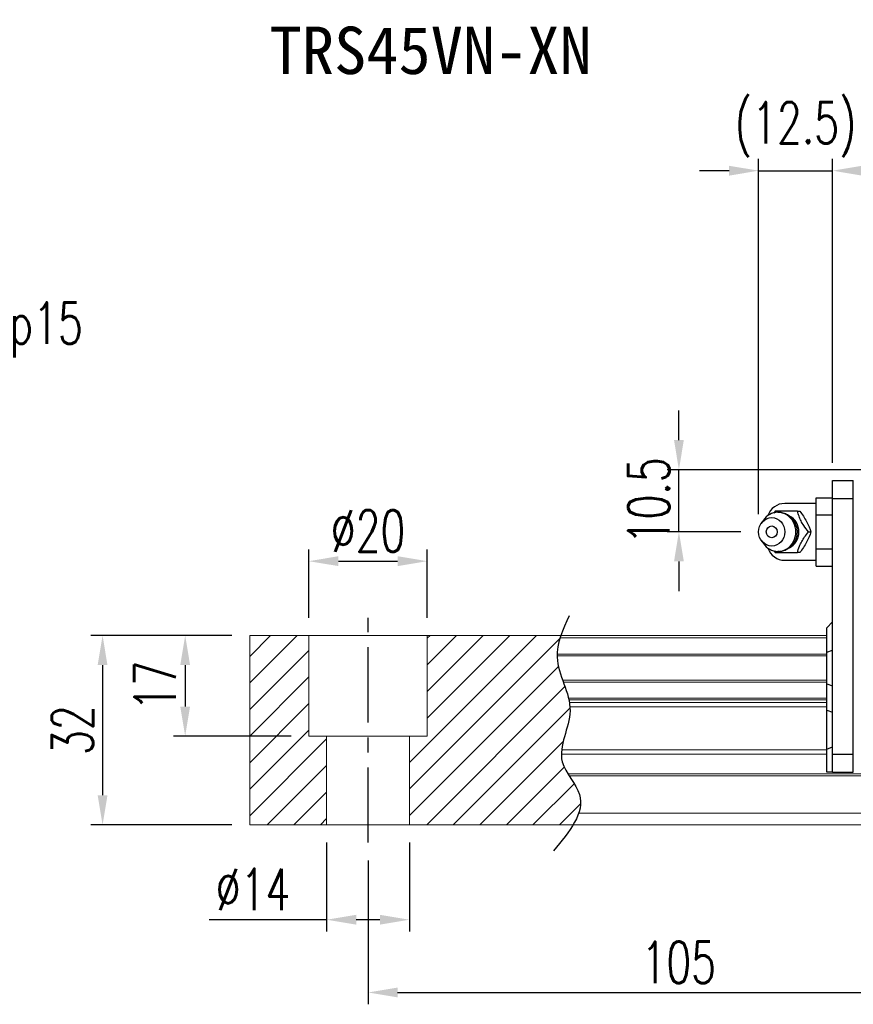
# Model space of a CAD drawing. Header units: millimetres. Extents: x 181 to 651, y 608 to 775.
# Tile 2 of 54: x 342 to 483, y 608 to 775. Entities that reach past the tile are written whole.
import ezdxf
from ezdxf import colors
from ezdxf.entities.mleader import LeaderData, LeaderLine
from ezdxf.enums import TextEntityAlignment as Align
from ezdxf.math import Vec2, Vec3

# ---------------------------------------------------------------- set-up
doc = ezdxf.new("R2010")
doc.units = ezdxf.units.MM
doc.header["$PDSIZE"] = -1
doc.linetypes.add('CENTER', pattern=[10.16, 6.35, -1.27, 1.27, -1.27])
for name, color, linetype in [('2', 7, 'Continuous'), ('CHA', 2, 'Continuous'), ('CL', 1, 'CENTER'), ('DIM', 4, 'Continuous'), ('OUT', 3, 'Continuous')]:
    doc.layers.add(name, color=color, linetype=linetype)
doc.styles.add('CHN', font='SIMPLEX.shx', dxfattribs={"width": 0.7, "bigfont": 'CHINESET.shx'})
doc.styles.add('DIM-7', font='SIMPLEX.shx', dxfattribs={"width": 0.7, "bigfont": 'chineset.shx'})
doc.styles.add('T', font='kaiu.ttf')
doc.dimstyles.new('CNS', dxfattribs={"dimtxt": 3.5, "dimasz": 2.5, "dimexe": 1, "dimexo": 1.5, "dimgap": 0.09, "dimtad": 0, "dimdsep": 46, "dimtxsty": 'DIM-7', "dimcen": 0.09, "dimclrd": 1, "dimclre": 1, "dimclrt": 4, "dimadec": 0, "dimazin": 0, "dimtfac": 1, "dimtix": 1, "dimtmove": 2, "dimatfit": 3, "dimfxl": 1, "dimtvp": 0.971429, "dimtolj": 1, "dimarcsym": 0})

# ---------------------------------------------------------------- blocks, each defined once
blk = doc.blocks.new('*D17')
at = {"color": 7, "lineweight": -2, "transparency": 16777216}
for p, q in [((479.42, 699.69), (479.42, 751.06)), ((603.92, 699.69), (603.92, 751.06)), ((598.92, 749.06), (484.42, 749.06))]:
    blk.add_line(p, q, dxfattribs=at)
at = {"color": 7, "transparency": 16777216}
for points in [[(484.42, 749.89), (484.42, 748.22), (479.42, 749.06)], [(598.92, 749.89), (598.92, 748.22), (603.92, 749.06)]]:
    blk.add_solid(points, dxfattribs=at)
at = {"layer": 'DEFPOINTS', "color": 0, "transparency": 16777216}
for p in [(479.42, 749.06), (479.42, 696.69), (603.92, 696.69)]:
    blk.add_point(p, dxfattribs=at)
at = {"color": 7, "transparency": 16777216, "insert": (541.67, 754.16), "char_height": 7, "attachment_point": 5, "style": 'DIM-7'}
blk.add_mtext('\\A1;124.5', dxfattribs=at)
blk = doc.blocks.new('*D21')
at = {"color": 7, "lineweight": -2, "transparency": 16777216}
for p, q in [((400.92, 632.54), (400.92, 608.23)), ((505.92, 632.54), (505.92, 608.23)), ((405.92, 610.23), (500.92, 610.23))]:
    blk.add_line(p, q, dxfattribs=at)
at = {"color": 7, "transparency": 16777216}
for points in [[(405.92, 611.06), (405.92, 609.4), (400.92, 610.23)], [(500.92, 611.06), (500.92, 609.4), (505.92, 610.23)]]:
    blk.add_solid(points, dxfattribs=at)
at = {"layer": 'DEFPOINTS', "color": 0, "transparency": 16777216}
for p in [(400.92, 635.54), (505.92, 635.54), (505.92, 610.23)]:
    blk.add_point(p, dxfattribs=at)
at = {"color": 7, "transparency": 16777216, "insert": (453.42, 615.33), "char_height": 7, "attachment_point": 5, "style": 'DIM-7'}
blk.add_mtext('\\A1;105', dxfattribs=at)
blk = doc.blocks.new('*D22')
at = {"color": 7, "lineweight": -2, "transparency": 16777216}
for p, q in [((390.92, 673.54), (390.92, 685.09)), ((410.92, 673.54), (410.92, 685.09)), ((395.92, 683.09), (405.92, 683.09))]:
    blk.add_line(p, q, dxfattribs=at)
at = {"color": 7, "transparency": 16777216}
for points in [[(395.92, 683.93), (395.92, 682.26), (390.92, 683.09)], [(405.92, 683.93), (405.92, 682.26), (410.92, 683.09)]]:
    blk.add_solid(points, dxfattribs=at)
at = {"layer": 'DEFPOINTS', "color": 0, "transparency": 16777216}
for p in [(410.92, 683.09), (390.92, 670.54), (410.92, 670.54)]:
    blk.add_point(p, dxfattribs=at)
at = {"color": 7, "transparency": 16777216, "insert": (400.92, 688.19), "char_height": 7, "attachment_point": 5, "style": 'DIM-7'}
blk.add_mtext('\\A1;%%C20', dxfattribs=at)
blk = doc.blocks.new('*D23')
at = {"color": 7, "lineweight": -2, "transparency": 16777216}
for p, q in [((377.92, 670.54), (368.02, 670.54)), ((370.02, 665.54), (370.02, 658.54)), ((387.92, 653.54), (368.02, 653.54))]:
    blk.add_line(p, q, dxfattribs=at)
at = {"color": 7, "transparency": 16777216}
for points in [[(369.19, 665.54), (370.85, 665.54), (370.02, 670.54)], [(369.19, 658.54), (370.85, 658.54), (370.02, 653.54)]]:
    blk.add_solid(points, dxfattribs=at)
at = {"layer": 'DEFPOINTS', "color": 0, "transparency": 16777216}
for p in [(380.92, 670.54), (370.02, 653.54), (390.92, 653.54)]:
    blk.add_point(p, dxfattribs=at)
at = {"color": 7, "transparency": 16777216, "insert": (364.92, 662.04), "char_height": 7, "attachment_point": 5, "rotation": 90, "style": 'DIM-7'}
blk.add_mtext('\\A1;17', dxfattribs=at)
blk = doc.blocks.new('*D20')
at = {"color": 7, "lineweight": -2, "transparency": 16777216}
for p, q in [((377.92, 670.54), (354.06, 670.54)), ((356.06, 665.54), (356.06, 643.54)), ((377.92, 638.54), (354.06, 638.54))]:
    blk.add_line(p, q, dxfattribs=at)
at = {"color": 7, "transparency": 16777216}
for points in [[(355.23, 665.54), (356.89, 665.54), (356.06, 670.54)], [(355.23, 643.54), (356.89, 643.54), (356.06, 638.54)]]:
    blk.add_solid(points, dxfattribs=at)
at = {"layer": 'DEFPOINTS', "color": 0, "transparency": 16777216}
for p in [(380.92, 670.54), (356.06, 638.54), (380.92, 638.54)]:
    blk.add_point(p, dxfattribs=at)
at = {"color": 7, "transparency": 16777216, "insert": (350.96, 654.54), "char_height": 7, "attachment_point": 5, "rotation": 90, "style": 'DIM-7'}
blk.add_mtext('\\A1;32', dxfattribs=at)
blk = doc.blocks.new('*D24')
at = {"color": 7, "lineweight": -2, "transparency": 16777216}
for p, q in [((393.92, 635.54), (393.92, 620.52)), ((407.92, 635.54), (407.92, 620.52)), ((393.92, 622.52), (374.05, 622.52)), ((402.92, 622.52), (398.92, 622.52))]:
    blk.add_line(p, q, dxfattribs=at)
at = {"color": 7, "transparency": 16777216}
for points in [[(398.92, 623.35), (398.92, 621.69), (393.92, 622.52)], [(402.92, 623.35), (402.92, 621.69), (407.92, 622.52)]]:
    blk.add_solid(points, dxfattribs=at)
at = {"layer": 'DEFPOINTS', "color": 0, "transparency": 16777216}
for p in [(393.92, 638.54), (407.92, 638.54), (407.92, 622.52)]:
    blk.add_point(p, dxfattribs=at)
at = {"color": 7, "transparency": 16777216, "insert": (381.49, 627.62), "char_height": 7, "attachment_point": 5, "style": 'DIM-7'}
blk.add_mtext('\\A1;%%C14', dxfattribs=at)
blk = doc.blocks.new('*D26')
at = {"layer": 'DEFPOINTS', "color": 0, "transparency": 16777216}
for p in [(453.45, 698.54), (496.42, 698.54), (466.92, 688.04)]:
    blk.add_point(p, dxfattribs=at)
at = {"layer": 'DIM', "color": 7, "lineweight": -2, "transparency": 16777216}
for p, q in [((453.45, 703.54), (453.45, 708.54)), ((493.42, 698.54), (451.45, 698.54)), ((453.45, 688.04), (453.45, 698.54)), ((463.92, 688.04), (451.45, 688.04)), ((453.45, 683.04), (453.45, 678.04))]:
    blk.add_line(p, q, dxfattribs=at)
at = {"layer": 'DIM', "color": 7, "transparency": 16777216}
for points in [[(452.62, 703.54), (454.28, 703.54), (453.45, 698.54)], [(452.62, 683.04), (454.28, 683.04), (453.45, 688.04)]]:
    blk.add_solid(points, dxfattribs=at)
at = {"layer": 'DIM', "color": 7, "transparency": 16777216, "insert": (448.35, 693.29), "char_height": 7, "attachment_point": 5, "rotation": 90, "style": 'DIM-7'}
blk.add_mtext('\\A1;10.5', dxfattribs=at)
blk = doc.blocks.new('*D27')
at = {"color": 7, "lineweight": -2, "transparency": 16777216}
for p, q in [((466.92, 691.04), (466.92, 751.06)), ((479.42, 699.69), (479.42, 751.06)), ((461.92, 749.06), (456.92, 749.06)), ((466.92, 749.06), (479.42, 749.06)), ((484.42, 749.06), (489.42, 749.06))]:
    blk.add_line(p, q, dxfattribs=at)
at = {"color": 7, "transparency": 16777216}
for points in [[(461.92, 749.89), (461.92, 748.22), (466.92, 749.06)], [(484.42, 749.89), (484.42, 748.22), (479.42, 749.06)]]:
    blk.add_solid(points, dxfattribs=at)
at = {"layer": 'DEFPOINTS', "color": 0, "transparency": 16777216}
for p in [(479.42, 749.06), (479.42, 696.69), (466.92, 688.04)]:
    blk.add_point(p, dxfattribs=at)
at = {"color": 7, "transparency": 16777216, "insert": (473.17, 755.99), "char_height": 7, "attachment_point": 5, "style": 'DIM-7'}
blk.add_mtext('\\A1;(12.5)', dxfattribs=at)

msp = doc.modelspace()

# ---------------------------------------------------------------- hatches: boundary and pattern name
at = {"layer": 'DIM'}
h = msp.add_hatch(dxfattribs=at)
h.set_pattern_fill('ANSI31', color=0, style=0)
h.set_pattern_definition([(45, (76.9703, 497.7613), (-2.245064, 2.245064), [])])
edge = h.paths.add_edge_path()
edge.add_spline(control_points=[(433.82, 662.973), (433.356, 664.275), (432.894, 665.651), (432.851, 667.028), (432.849, 667.113)], knot_values=[7.0410379, 7.0410379, 7.0410379, 7.0410379, 11.0834181, 11.3490412, 11.3490412, 11.3490412, 11.3490412], degree=3, periodic=0)
edge.add_spline(control_points=[(432.849, 667.113), (432.848, 667.211), (432.849, 667.309), (432.851, 667.407)], knot_values=[6.7346274, 6.7346274, 6.7346274, 6.7346274, 7.0410379, 7.0410379, 7.0410379, 7.0410379], degree=3, periodic=0)
edge.add_spline(control_points=[(432.851, 667.407), (432.876, 668.31), (433.066, 669.214), (433.352, 670.118)], knot_values=[3.908874, 3.908874, 3.908874, 3.908874, 6.7346274, 6.7346274, 6.7346274, 6.7346274], degree=3, periodic=0)
edge.add_spline(control_points=[(433.352, 670.118), (433.397, 670.26), (433.444, 670.402), (433.494, 670.543)], knot_values=[3.466366, 3.466366, 3.466366, 3.466366, 3.908874, 3.908874, 3.908874, 3.908874], degree=3, periodic=0)
edge.add_line((433.49, 670.543), (410.919, 670.543))
edge.add_line((410.919, 670.543), (410.919, 653.543))
edge.add_line((410.919, 653.543), (407.919, 653.543))
edge.add_line((407.919, 653.543), (407.919, 638.543))
edge.add_line((407.919, 638.543), (435.561, 638.543))
edge.add_spline(control_points=[(435.561, 638.543), (435.965, 639.214), (436.297, 639.881), (436.522, 640.543)], knot_values=[35.0876755, 35.0876755, 35.0876755, 35.0876755, 37.2888756, 37.2888756, 37.2888756, 37.2888756], degree=3, periodic=0)
edge.add_spline(control_points=[(436.522, 640.543), (436.88, 641.597), (437.062, 643.72), (435.562, 645.768), (434.881, 646.836)], knot_values=[27.949439, 27.949439, 27.949439, 27.949439, 31.4503537, 35.0876755, 35.0876755, 35.0876755, 35.0876755], degree=3, periodic=0)
edge.add_spline(control_points=[(434.881, 646.836), (434.807, 646.954), (434.733, 647.072), (434.66, 647.19)], knot_values=[27.5490533, 27.5490533, 27.5490533, 27.5490533, 27.949439, 27.949439, 27.949439, 27.949439], degree=3, periodic=0)
edge.add_spline(control_points=[(434.66, 647.19), (434.259, 647.847), (433.695, 648.927), (433.582, 650.062), (433.587, 650.5)], knot_values=[23.9494384, 23.9494384, 23.9494384, 23.9494384, 26.1777675, 27.5490533, 27.5490533, 27.5490533, 27.5490533], degree=3, periodic=0)
edge.add_spline(control_points=[(433.587, 650.5), (433.589, 650.734), (433.605, 650.97), (433.632, 651.207)], knot_values=[23.2175338, 23.2175338, 23.2175338, 23.2175338, 23.9494384, 23.9494384, 23.9494384, 23.9494384], degree=3, periodic=0)
edge.add_spline(control_points=[(433.632, 651.207), (433.875, 653.349), (435.12, 655.844), (435.045, 658.26), (435.029, 658.482)], knot_values=[15.9420699, 15.9420699, 15.9420699, 15.9420699, 22.5462419, 23.2175338, 23.2175338, 23.2175338, 23.2175338], degree=3, periodic=0)
edge.add_spline(control_points=[(435.029, 658.482), (435.011, 658.718), (434.982, 658.954), (434.945, 659.189)], knot_values=[15.228195, 15.228195, 15.228195, 15.228195, 15.9420699, 15.9420699, 15.9420699, 15.9420699], degree=3, periodic=0)
edge.add_spline(control_points=[(434.945, 659.189), (434.918, 659.356), (434.886, 659.523), (434.851, 659.69)], knot_values=[14.7203513, 14.7203513, 14.7203513, 14.7203513, 15.228195, 15.228195, 15.228195, 15.228195], degree=3, periodic=0)
edge.add_spline(control_points=[(434.851, 659.69), (434.831, 659.783), (434.81, 659.875), (434.788, 659.968)], knot_values=[14.4372251, 14.4372251, 14.4372251, 14.4372251, 14.7203513, 14.7203513, 14.7203513, 14.7203513], degree=3, periodic=0)
edge.add_spline(control_points=[(434.788, 659.968), (434.571, 660.879), (434.247, 661.782), (433.925, 662.679)], knot_values=[11.6531458, 11.6531458, 11.6531458, 11.6531458, 14.4372251, 14.4372251, 14.4372251, 14.4372251], degree=3, periodic=0)
edge.add_spline(control_points=[(433.925, 662.679), (433.89, 662.777), (433.855, 662.875), (433.82, 662.973)], knot_values=[11.3490412, 11.3490412, 11.3490412, 11.3490412, 11.6531458, 11.6531458, 11.6531458, 11.6531458], degree=3, periodic=0)
edge.add_line((433.82, 662.973), (433.82, 662.973))
h.paths.add_polyline_path([(390.919, 670.543), (380.919, 670.543), (380.919, 638.543), (393.919, 638.543), (393.919, 653.543), (390.919, 653.543)])

# ---------------------------------------------------------------- linework, layer by layer
at = {"layer": '2', "color": 0, "linetype": 'Continuous'}
for p, q in [((479.419, 696.693), (482.919, 696.693)), ((479.419, 693.693), (479.419, 696.693)), ((482.919, 693.693), (482.919, 696.693)), ((476.619, 693.817), (479.419, 693.817)), ((476.619, 690.93), (476.619, 693.817)), ((479.419, 650.443), (479.419, 693.693)), ((479.419, 693.693), (482.919, 693.693)), ((482.919, 650.443), (482.919, 693.693)), ((476.619, 692.843), (471.336, 692.843)), ((476.619, 690.93), (479.419, 690.93)), ((476.619, 685.156), (476.619, 690.93)), ((467.716, 690.002), (467.352, 689.468)), ((467.352, 686.618), (467.716, 686.084)), ((476.619, 682.27), (476.619, 685.156)), ((476.619, 685.156), (479.419, 685.156)), ((471.336, 683.243), (476.619, 683.243)), ((476.619, 682.27), (479.419, 682.27)), ((478.419, 671.843), (479.419, 672.843)), ((478.419, 667.696), (478.419, 671.843)), ((478.419, 667.696), (479.419, 668.059)), ((478.419, 662.391), (478.419, 667.696)), ((478.419, 662.391), (479.419, 662.027)), ((478.419, 657.922), (478.419, 662.391)), ((478.419, 651.332), (478.419, 657.922)), ((478.419, 657.922), (479.419, 657.558)), ((478.419, 651.332), (479.419, 651.746)), ((478.419, 647.443), (478.419, 651.332)), ((482.919, 650.443), (479.419, 650.443)), ((479.419, 647.443), (479.419, 650.443)), ((482.919, 647.443), (482.919, 650.443)), ((479.419, 647.443), (478.419, 647.443)), ((479.419, 647.443), (482.919, 647.443))]:
    msp.add_line(p, q, dxfattribs=at)
for centre, start, end in [((471.336, 689.843), 89.99998, 161.42204), ((471.336, 686.243), 198.57796, 270.00002)]:
    msp.add_arc(centre, 3, start, end, dxfattribs=at)
for major_axis in [(0, -2.4), (0, -1)]:
    msp.add_ellipse((469.136, 688.043), major_axis=major_axis, ratio=0.9238797, dxfattribs=at)
for centre, major_axis, start_param, end_param in [((470.169, 688.043), (0, -3.3), 3.1415926, 4.0769035), ((470.169, 688.043), (0, -3.3), 0, 3.1415927), ((470.984, 688.043), (0, -2.962), 0.4233297, 2.6987264), ((470.169, 688.043), (0, -3.3), 5.3479724, 6.2831853)]:
    msp.add_ellipse(centre, major_axis=major_axis, ratio=0.9238797, start_param=start_param, end_param=end_param, dxfattribs=at)
for points, degree in [([(469.726, 691.543), (469.638, 691.428), (469.55, 691.313), (469.462, 691.196)], 3), ([(473.46, 691.543), (473.874, 691.543)], 1), ([(475.327, 688.043), (475.741, 688.043)], 1), ([(469.482, 684.864), (469.563, 684.756), (469.644, 684.65), (469.726, 684.543)], 3), ([(470.191, 684.764), (470.248, 684.761), (470.305, 684.76), (470.362, 684.76)], 3), ([(473.874, 684.543), (473.46, 684.543)], 1)]:
    msp.add_open_spline(points, degree=degree, dxfattribs=at)
for points, knots in [([(473.46, 691.543), (472.741, 691.543), (471.973, 691.543), (470.665, 691.543), (470.179, 691.543), (469.726, 691.543)], [0, 0, 0, 0, 0.5, 0.5, 1, 1, 1, 1]), ([(473.469, 688.043), (473.468, 688.293), (473.413, 688.79), (473.156, 689.518), (472.728, 690.176), (472.153, 690.72), (471.468, 691.109), (470.788, 691.314), (470.351, 691.333), (470.168, 691.325)], [0, 0, 0, 0, 0.1424122, 0.2912277, 0.4421098, 0.5939693, 0.7455107, 0.8956214, 1, 1, 1, 1]), ([(475.327, 688.043), (475.061, 688.389), (474.794, 688.743), (474.377, 689.372), (474.216, 689.641), (473.947, 690.169), (473.836, 690.431), (473.633, 690.977), (473.544, 691.262), (473.46, 691.543)], [0, 0, 0, 0, 0.316279, 0.316279, 0.5305075, 0.5305075, 0.7443494, 0.7443494, 1, 1, 1, 1]), ([(473.875, 691.543), (474.287, 690.996), (474.685, 690.411), (475.338, 689.189), (475.569, 688.593), (475.741, 688.043)], [0, 0, 0, 0, 0.5, 0.5, 1, 1, 1, 1]), ([(470.51, 684.765), (470.558, 684.768), (470.853, 684.796), (471.385, 684.947), (472.045, 685.294), (472.606, 685.778), (473.046, 686.372), (473.345, 687.05), (473.456, 687.624), (473.469, 687.956), (473.469, 688.043)], [0, 0, 0, 0, 0.0297339, 0.1848987, 0.3380427, 0.4898314, 0.6411412, 0.7929758, 0.9463445, 1, 1, 1, 1]), ([(473.46, 684.543), (473.563, 684.889), (473.674, 685.243), (473.928, 685.872), (474.054, 686.141), (474.348, 686.669), (474.516, 686.931), (474.896, 687.477), (475.111, 687.762), (475.327, 688.043)], [0, 0, 0, 0, 0.316279, 0.316279, 0.5305075, 0.5305075, 0.7443494, 0.7443494, 1, 1, 1, 1]), ([(475.741, 688.043), (475.57, 687.496), (475.344, 686.911), (474.693, 685.689), (474.289, 685.093), (473.875, 684.543)], [0, 0, 0, 0, 0.5, 0.5, 1, 1, 1, 1]), ([(469.726, 684.543), (470.186, 684.543), (470.679, 684.543), (472.028, 684.543), (472.751, 684.543), (473.46, 684.543)], [0, 0, 0, 0, 0.5, 0.5, 1, 1, 1, 1])]:
    msp.add_open_spline(points, degree=3, knots=knots, dxfattribs=at)
at = {"layer": 'CL', "color": 0, "ltscale": 2}
msp.add_line((400.919, 635.543), (400.919, 673.543), dxfattribs=at)
at = {"layer": 'DIM', "color": 0}
msp.add_open_spline([(434.909, 673.871), (433.824, 671.533), (431.359, 666.215), (437.073, 658.134), (431.644, 649.731), (439.191, 642.537), (434.934, 637.393), (432.273, 634.179)], degree=3, knots=[0, 0, 0, 0, 7.306661, 16.6133617, 25.3207242, 31.5867608, 42.0326146, 42.0326146, 42.0326146, 42.0326146], dxfattribs=at)
at = {"layer": 'OUT', "color": 0, "linetype": 'Continuous', "lineweight": 15}
for p, q in [((380.919, 670.543), (478.419, 670.543)), ((380.919, 670.118), (380.919, 670.543)), ((390.919, 653.543), (390.919, 670.543)), ((410.919, 653.543), (410.919, 670.543)), ((380.919, 667.407), (380.919, 670.118)), ((433.352, 670.118), (478.419, 670.118)), ((380.919, 667.113), (380.919, 667.407)), ((380.919, 662.973), (380.919, 667.113)), ((432.849, 667.113), (478.419, 667.113)), ((432.851, 667.407), (478.419, 667.407)), ((380.919, 662.679), (380.919, 662.973)), ((380.919, 659.968), (380.919, 662.679)), ((433.82, 662.973), (478.419, 662.973)), ((433.925, 662.679), (478.419, 662.679)), ((380.919, 659.69), (380.919, 659.968)), ((380.919, 659.189), (380.919, 659.69)), ((380.919, 658.482), (380.919, 659.189)), ((434.788, 659.968), (478.419, 659.968)), ((434.851, 659.69), (478.419, 659.69)), ((434.945, 659.189), (478.419, 659.189)), ((380.919, 651.207), (380.919, 658.482)), ((435.029, 658.482), (478.419, 658.482)), ((390.919, 653.543), (410.919, 653.543)), ((393.919, 638.543), (393.919, 653.543)), ((407.919, 638.543), (407.919, 653.543)), ((380.919, 650.5), (380.919, 651.207)), ((380.919, 647.19), (380.919, 650.5)), ((433.587, 650.5), (478.419, 650.5)), ((433.632, 651.207), (478.419, 651.207)), ((380.919, 646.836), (380.919, 647.19)), ((434.66, 647.19), (640.919, 647.19)), ((380.919, 640.543), (380.919, 646.836)), ((434.881, 646.836), (640.919, 646.836)), ((380.919, 638.543), (380.919, 640.543)), ((436.522, 640.543), (640.919, 640.543)), ((380.919, 638.543), (640.919, 638.543))]:
    msp.add_line(p, q, dxfattribs=at)

# ---------------------------------------------------------------- texts
at = {"layer": 'CHA', "color": 7, "style": 'T'}
msp.add_text('TRS45VN-XN', height=8, dxfattribs=at).set_placement((411.512, 769.388), align=Align.MIDDLE)

# ---------------------------------------------------------------- dimensions: what is measured, and where the dimension line sits
at = {"color": 0}
for base, p1, p2, text, override, picture, middle in [((479.419, 749.057), (466.919, 688.043), (479.419, 696.693), '(<>)', {"dimscale": 2, "dimgap": 0.8, "dimtad": 1, "dimclrd": 7, "dimclre": 7, "dimclrt": 7, "dimadec": 2, "dimazin": 2, "dimtmove": 1}, '*D27', (473.169, 755.991)), ((410.919, 683.094), (390.919, 670.543), (410.919, 670.543), '%%C<>', {"dimscale": 2, "dimgap": 0.8, "dimtad": 1, "dimclrd": 7, "dimclre": 7, "dimclrt": 7, "dimtmove": 1}, '*D22', (400.919, 688.194))]:
    dim = msp.add_linear_dim(base=base, p1=p1, p2=p2, text=text, dimstyle='CNS', override=override, dxfattribs=at)
    dim.commit()
    dim.dimension.update_dxf_attribs({"geometry": picture, "text_midpoint": middle})
for base, p1, p2, override, picture, middle in [((479.419, 749.057), (603.919, 696.693), (479.419, 696.693), {"dimscale": 2, "dimgap": 0.8, "dimtad": 1, "dimclrd": 7, "dimclre": 7, "dimclrt": 7, "dimadec": 2, "dimazin": 2, "dimtmove": 1}, '*D17', (541.669, 754.157)), ((505.919, 610.231), (400.919, 635.543), (505.919, 635.543), {"dimscale": 2, "dimgap": 0.8, "dimtad": 1, "dimclrd": 7, "dimclre": 7, "dimclrt": 7, "dimtmove": 1}, '*D21', (453.419, 615.331))]:
    dim = msp.add_linear_dim(base=base, p1=p1, p2=p2, dimstyle='CNS', override=override, dxfattribs=at)
    dim.commit()
    dim.dimension.update_dxf_attribs({"geometry": picture, "text_midpoint": middle})
for base, p2, picture, middle in [((356.061, 638.543), (380.919, 638.543), '*D20', (350.961, 654.543)), ((370.021, 653.543), (390.919, 653.543), '*D23', (364.921, 662.043))]:
    dim = msp.add_linear_dim(base=base, p1=(380.919, 670.543), p2=p2, angle=90, dimstyle='CNS', override={"dimscale": 2, "dimgap": 0.8, "dimtad": 1, "dimclrd": 7, "dimclre": 7, "dimclrt": 7, "dimtmove": 1}, dxfattribs=at)
    dim.commit()
    dim.dimension.update_dxf_attribs({"geometry": picture, "text_midpoint": middle})
dim = msp.add_linear_dim(base=(407.919, 622.52), p1=(393.919, 638.543), p2=(407.919, 638.543), text='%%C<>', dimstyle='CNS', override={"dimscale": 2, "dimgap": 0.8, "dimtad": 1, "dimclrd": 7, "dimclre": 7, "dimclrt": 7, "dimtmove": 0}, dxfattribs=at)
dim.commit()
dim.dimension.update_dxf_attribs({"geometry": '*D24', "text_midpoint": (381.485, 622.52), "dimtype": 160})
at = {"layer": 'DIM', "color": 0}
dim = msp.add_linear_dim(base=(453.45, 698.543), p1=(466.919, 688.043), p2=(496.419, 698.543), angle=90, dimstyle='CNS', override={"dimscale": 2, "dimgap": 0.8, "dimtad": 1, "dimclrd": 7, "dimclre": 7, "dimclrt": 7, "dimtmove": 1}, dxfattribs=at)
dim.commit()
dim.dimension.update_dxf_attribs({"geometry": '*D26', "text_midpoint": (448.35, 693.293)})

# ---------------------------------------------------------------- leaders
ml = msp.add_multileader_mtext('Standard', dxfattribs=at)
ml.set_content('4-M10dp15', style='CHN')
ml.set_leader_properties()
ml.build(insert=Vec2(0, 0))
ml.multileader.update_dxf_attribs({"text_left_attachment_type": 6, "text_right_attachment_type": 6, "dogleg_length": 0, "arrow_head_size": 5, "scale": 2})
ctx = ml.context
ctx.base_point, ctx.scale, ctx.char_height, ctx.arrow_head_size, ctx.landing_gap_size, ctx.plane_origin = Vec3(313.245, 717.481), 2, 7, 5, 0, Vec3(204.814, 708.543)
ctx.left_attachment, ctx.right_attachment = 6, 6
notes = []
notes.append((ctx, [(0, (1, 1, 0), (313.245, 717.481), (1, 0), 0, [(0, [(290.289, 698.543)], 0, [])])]))
ctx.mtext.insert, ctx.mtext.flow_direction = Vec3(313.245, 726.815), 5
for ctx, leaders in notes:
    for number, flags, end, landing, length, lines in leaders:
        leader = LeaderData()
        leader.index, (leader.has_last_leader_line, leader.has_dogleg_vector, leader.attachment_direction) = number, flags
        leader.last_leader_point, leader.dogleg_vector, leader.dogleg_length = Vec3(end), Vec3(landing), length
        for number, points, colour, breaks in lines:
            line = LeaderLine()
            line.index, line.vertices, line.color, line.breaks = number, Vec3.list(points), colors.encode_raw_color(colour), breaks
            leader.lines.append(line)
        ctx.leaders.append(leader)

doc.saveas('drawing.dxf')
